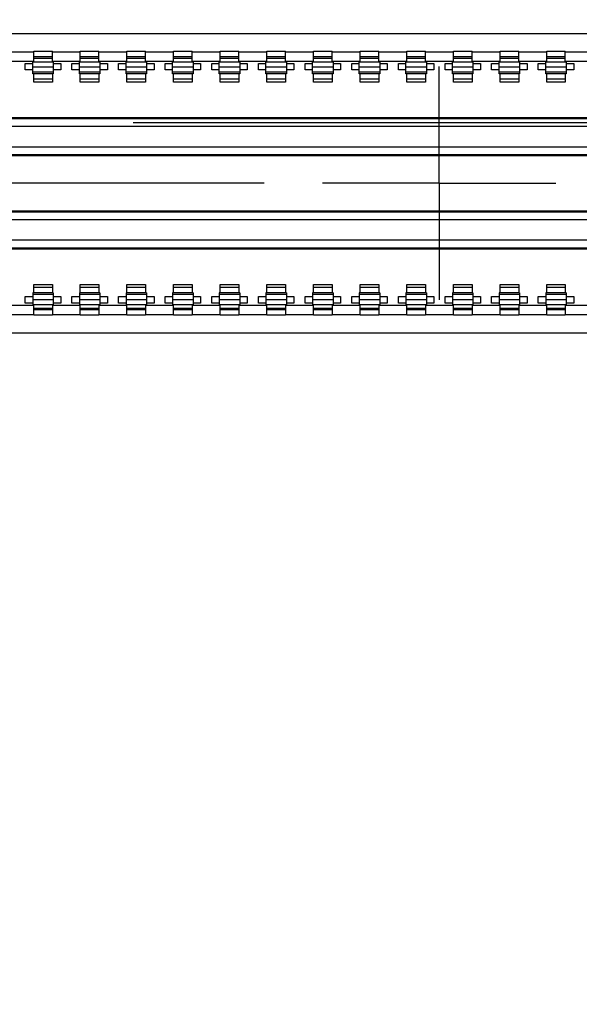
# Model space of a CAD drawing. Header units: inches. Extents: x 0 to 34, y 0 to 22.
# Tile 21 of 28: x 23.763 to 24.363, y 15.726 to 16.781. Entities that reach past the tile are written whole.
import ezdxf

# ---------------------------------------------------------------- set-up
doc = ezdxf.new("R2010")
doc.units = ezdxf.units.IN
doc.header["$LTSCALE"] = 1.87
doc.header["$MEASUREMENT"] = 0
doc.linetypes.add('CENTER', pattern=[0.6, 0.375, -0.075, 0.075, -0.075])
doc.layers.get('0').update_dxf_attribs({"linetype": 'CONTINUOUS'})
doc.layers.add('02___PRT_ALL_AXES', color=7, linetype='CONTINUOUS')
doc.layers.add('DIMENSIONS', color=7, linetype='CONTINUOUS')
doc.styles.get("Standard").update_dxf_attribs({"font": 'txt', "width": 0.8})
doc.dimstyles.new('DIMSTYLE_2', dxfattribs={"dimtxt": 0.125, "dimasz": 0.18, "dimexe": 0.18, "dimexo": 0.0625, "dimgap": 0.09, "dimtad": 0, "dimtih": 1, "dimtoh": 1, "dimdec": 3, "dimzin": 4, "dimdsep": 46, "dimtxsty": 'STANDARD', "dimblk": '_FILLED', "dimblk1": '_FILLED', "dimblk2": '_FILLED', "dimcen": 0.09, "dimadec": 0, "dimazin": 0, "dimtp": 0.01, "dimtm": 0.01, "dimtfac": 1, "dimtdec": 3, "dimtofl": 0, "dimtmove": 0, "dimatfit": 3, "dimldrblk": '_FILLED', "dimfxl": 1, "dimtolj": 1, "dimtzin": 4, "dimarcsym": 0})

# ---------------------------------------------------------------- blocks, each defined once
blk = doc.blocks.new('*D50')
at = {"layer": 'DIMENSIONS', "color": 2, "linetype": 'CONTINUOUS'}
for p, q in [((22.9057, 16.6062), (22.5511, 16.506)), ((24.025, 16.6062), (22.9057, 16.6062)), ((22.5511, 16.506), (21.9491, 16.506))]:
    blk.add_line(p, q, dxfattribs=at)
at = {"layer": 'DIMENSIONS', "color": 2, "linetype": 'CONTINUOUS', "insert": (21.8866, 16.5685), "char_height": 0.125, "width": 1.325, "attachment_point": 3, "line_spacing_factor": 0.9}
blk.add_mtext('3.809{\\Ftxt.shx;\\W1.000000;\\H0.125000; }[96.75]', dxfattribs=at)
blk = doc.blocks.new('_FILLED')
at = {"color": 0, "linetype": 'BYBLOCK'}
blk.add_solid([(0, 0), (-1, 0.1736), (-1, -0.1736)], dxfattribs=at)
blk = doc.blocks.new('*D51')
at = {"layer": 'DIMENSIONS', "color": 2, "linetype": 'CONTINUOUS'}
blk.add_line((24.2126, 16.7938), (24.2126, 17.5347), dxfattribs=at)
at = {"layer": 'DIMENSIONS', "color": 2, "linetype": 'CONTINUOUS', "insert": (24.1501, 17.5972), "char_height": 0.125, "width": 1.325, "attachment_point": 1, "rotation": 90, "line_spacing_factor": 0.9}
blk.add_mtext('1.576{\\Ftxt.shx;\\W1.000000;\\H0.125000; }[40.03]', dxfattribs=at)

msp = doc.modelspace()

# ---------------------------------------------------------------- linework, layer by layer
at = {"color": 7, "linetype": 'CONTINUOUS'}
for p, q in [((23.1148, 16.7665), (25.3438, 16.7665)), ((23.7778, 16.7465), (23.7478, 16.7465)), ((23.7778, 16.7365), (23.7778, 16.7475)), ((23.7778, 16.7475), (23.7978, 16.7475)), ((23.7978, 16.7365), (23.7978, 16.7475)), ((23.8278, 16.7465), (23.7978, 16.7465)), ((23.8278, 16.7365), (23.8278, 16.7475)), ((23.8278, 16.7475), (23.8478, 16.7475)), ((23.8478, 16.7365), (23.8478, 16.7475)), ((23.8778, 16.7465), (23.8478, 16.7465)), ((23.8778, 16.7365), (23.8778, 16.7475)), ((23.8778, 16.7475), (23.8978, 16.7475)), ((23.8978, 16.7365), (23.8978, 16.7475)), ((23.9278, 16.7465), (23.8978, 16.7465)), ((23.9278, 16.7365), (23.9278, 16.7475)), ((23.9278, 16.7475), (23.9478, 16.7475)), ((23.9478, 16.7365), (23.9478, 16.7475)), ((23.9778, 16.7465), (23.9478, 16.7465)), ((23.9778, 16.7365), (23.9778, 16.7475)), ((23.9778, 16.7475), (23.9978, 16.7475)), ((23.9978, 16.7365), (23.9978, 16.7475)), ((24.0278, 16.7465), (23.9978, 16.7465)), ((24.0278, 16.7365), (24.0278, 16.7475)), ((24.0278, 16.7475), (24.0478, 16.7475)), ((24.0478, 16.7365), (24.0478, 16.7475)), ((24.0778, 16.7465), (24.0478, 16.7465)), ((24.0778, 16.7365), (24.0778, 16.7475)), ((24.0778, 16.7475), (24.0978, 16.7475)), ((24.0978, 16.7365), (24.0978, 16.7475)), ((24.1278, 16.7465), (24.0978, 16.7465)), ((24.1278, 16.7365), (24.1278, 16.7475)), ((24.1278, 16.7475), (24.1478, 16.7475)), ((24.1478, 16.7365), (24.1478, 16.7475)), ((24.1778, 16.7465), (24.1478, 16.7465)), ((24.1778, 16.7365), (24.1778, 16.7475)), ((24.1778, 16.7475), (24.1978, 16.7475)), ((24.1978, 16.7365), (24.1978, 16.7475)), ((24.2278, 16.7465), (24.1978, 16.7465)), ((24.2278, 16.7365), (24.2278, 16.7475)), ((24.2278, 16.7475), (24.2478, 16.7475)), ((24.2478, 16.7365), (24.2478, 16.7475)), ((24.2778, 16.7465), (24.2478, 16.7465)), ((24.2778, 16.7365), (24.2778, 16.7475)), ((24.2778, 16.7475), (24.2978, 16.7475)), ((24.2978, 16.7365), (24.2978, 16.7475)), ((24.3278, 16.7465), (24.2978, 16.7465)), ((24.3278, 16.7365), (24.3278, 16.7475)), ((24.3278, 16.7475), (24.3478, 16.7475)), ((24.3478, 16.7365), (24.3478, 16.7475)), ((24.3778, 16.7465), (24.3478, 16.7465)), ((23.7778, 16.7365), (23.7478, 16.7365)), ((23.7688, 16.7275), (23.7688, 16.7345)), ((23.7688, 16.7345), (23.7768, 16.7345)), ((23.7768, 16.7235), (23.7768, 16.7365)), ((23.7768, 16.7364), (23.7988, 16.7364)), ((23.7978, 16.7415), (23.7778, 16.7415)), ((23.7778, 16.7403), (23.7978, 16.7403)), ((23.8278, 16.7365), (23.7978, 16.7365)), ((23.7988, 16.7365), (23.7988, 16.7235)), ((23.7988, 16.7345), (23.8068, 16.7345)), ((23.8068, 16.7345), (23.8068, 16.7275)), ((23.8188, 16.7275), (23.8188, 16.7345)), ((23.8188, 16.7345), (23.8268, 16.7345)), ((23.8268, 16.7235), (23.8268, 16.7365)), ((23.8268, 16.7364), (23.8488, 16.7364)), ((23.8478, 16.7415), (23.8278, 16.7415)), ((23.8278, 16.7403), (23.8478, 16.7403)), ((23.8778, 16.7365), (23.8478, 16.7365)), ((23.8488, 16.7365), (23.8488, 16.7235)), ((23.8488, 16.7345), (23.8568, 16.7345)), ((23.8568, 16.7345), (23.8568, 16.7275)), ((23.8688, 16.7275), (23.8688, 16.7345)), ((23.8688, 16.7345), (23.8768, 16.7345)), ((23.8768, 16.7235), (23.8768, 16.7365)), ((23.8768, 16.7364), (23.8988, 16.7364)), ((23.8978, 16.7415), (23.8778, 16.7415)), ((23.8778, 16.7403), (23.8978, 16.7403)), ((23.9278, 16.7365), (23.8978, 16.7365)), ((23.8988, 16.7365), (23.8988, 16.7235)), ((23.8988, 16.7345), (23.9068, 16.7345)), ((23.9068, 16.7345), (23.9068, 16.7275)), ((23.9188, 16.7275), (23.9188, 16.7345)), ((23.9188, 16.7345), (23.9268, 16.7345)), ((23.9268, 16.7235), (23.9268, 16.7365)), ((23.9268, 16.7364), (23.9488, 16.7364)), ((23.9478, 16.7415), (23.9278, 16.7415)), ((23.9278, 16.7403), (23.9478, 16.7403)), ((23.9778, 16.7365), (23.9478, 16.7365)), ((23.9488, 16.7365), (23.9488, 16.7235)), ((23.9488, 16.7345), (23.9568, 16.7345)), ((23.9568, 16.7345), (23.9568, 16.7275)), ((23.9688, 16.7275), (23.9688, 16.7345)), ((23.9688, 16.7345), (23.9768, 16.7345)), ((23.9768, 16.7235), (23.9768, 16.7365)), ((23.9768, 16.7364), (23.9988, 16.7364)), ((23.9978, 16.7415), (23.9778, 16.7415)), ((23.9778, 16.7403), (23.9978, 16.7403)), ((24.0278, 16.7365), (23.9978, 16.7365)), ((23.9988, 16.7365), (23.9988, 16.7235)), ((23.9988, 16.7345), (24.0068, 16.7345)), ((24.0068, 16.7345), (24.0068, 16.7275)), ((24.0188, 16.7275), (24.0188, 16.7345)), ((24.0188, 16.7345), (24.0268, 16.7345)), ((24.0268, 16.7235), (24.0268, 16.7365)), ((24.0268, 16.7364), (24.0488, 16.7364)), ((24.0478, 16.7415), (24.0278, 16.7415)), ((24.0278, 16.7403), (24.0478, 16.7403)), ((24.0778, 16.7365), (24.0478, 16.7365)), ((24.0488, 16.7365), (24.0488, 16.7235)), ((24.0488, 16.7345), (24.0568, 16.7345)), ((24.0568, 16.7345), (24.0568, 16.7275)), ((24.0688, 16.7275), (24.0688, 16.7345)), ((24.0688, 16.7345), (24.0768, 16.7345)), ((24.0768, 16.7235), (24.0768, 16.7365)), ((24.0768, 16.7364), (24.0988, 16.7364)), ((24.0978, 16.7415), (24.0778, 16.7415)), ((24.0778, 16.7403), (24.0978, 16.7403)), ((24.1278, 16.7365), (24.0978, 16.7365)), ((24.0988, 16.7365), (24.0988, 16.7235)), ((24.0988, 16.7345), (24.1068, 16.7345)), ((24.1068, 16.7345), (24.1068, 16.7275)), ((24.1188, 16.7275), (24.1188, 16.7345)), ((24.1188, 16.7345), (24.1268, 16.7345)), ((24.1268, 16.7235), (24.1268, 16.7365)), ((24.1268, 16.7364), (24.1488, 16.7364)), ((24.1478, 16.7415), (24.1278, 16.7415)), ((24.1278, 16.7403), (24.1478, 16.7403)), ((24.1778, 16.7365), (24.1478, 16.7365)), ((24.1488, 16.7365), (24.1488, 16.7235)), ((24.1488, 16.7345), (24.1568, 16.7345)), ((24.1568, 16.7345), (24.1568, 16.7275)), ((24.1688, 16.7275), (24.1688, 16.7345)), ((24.1688, 16.7345), (24.1768, 16.7345)), ((24.1768, 16.7235), (24.1768, 16.7365)), ((24.1768, 16.7364), (24.1988, 16.7364)), ((24.1978, 16.7415), (24.1778, 16.7415)), ((24.1778, 16.7403), (24.1978, 16.7403)), ((24.2278, 16.7365), (24.1978, 16.7365)), ((24.1988, 16.7365), (24.1988, 16.7235)), ((24.1988, 16.7345), (24.2068, 16.7345)), ((24.2068, 16.7345), (24.2068, 16.7275)), ((24.2188, 16.7275), (24.2188, 16.7345)), ((24.2188, 16.7345), (24.2268, 16.7345)), ((24.2268, 16.7235), (24.2268, 16.7365)), ((24.2268, 16.7364), (24.2488, 16.7364)), ((24.2478, 16.7415), (24.2278, 16.7415)), ((24.2278, 16.7403), (24.2478, 16.7403)), ((24.2778, 16.7365), (24.2478, 16.7365)), ((24.2488, 16.7365), (24.2488, 16.7235)), ((24.2488, 16.7345), (24.2568, 16.7345)), ((24.2568, 16.7345), (24.2568, 16.7275)), ((24.2688, 16.7275), (24.2688, 16.7345)), ((24.2688, 16.7345), (24.2768, 16.7345)), ((24.2768, 16.7235), (24.2768, 16.7365)), ((24.2768, 16.7364), (24.2988, 16.7364)), ((24.2978, 16.7415), (24.2778, 16.7415)), ((24.2778, 16.7403), (24.2978, 16.7403)), ((24.3278, 16.7365), (24.2978, 16.7365)), ((24.2988, 16.7365), (24.2988, 16.7235)), ((24.2988, 16.7345), (24.3068, 16.7345)), ((24.3068, 16.7345), (24.3068, 16.7275)), ((24.3188, 16.7275), (24.3188, 16.7345)), ((24.3188, 16.7345), (24.3268, 16.7345)), ((24.3268, 16.7235), (24.3268, 16.7365)), ((24.3268, 16.7364), (24.3488, 16.7364)), ((24.3478, 16.7415), (24.3278, 16.7415)), ((24.3278, 16.7403), (24.3478, 16.7403)), ((24.3778, 16.7365), (24.3478, 16.7365)), ((24.3488, 16.7365), (24.3488, 16.7235)), ((24.3488, 16.7345), (24.3568, 16.7345)), ((24.3568, 16.7345), (24.3568, 16.7275)), ((23.7768, 16.7275), (23.7688, 16.7275)), ((23.7768, 16.731), (23.7988, 16.731)), ((23.7988, 16.7251), (23.7768, 16.7251)), ((23.7988, 16.7235), (23.7768, 16.7235)), ((23.7778, 16.7145), (23.7778, 16.7235)), ((23.7978, 16.7235), (23.7978, 16.7145)), ((23.8068, 16.7275), (23.7988, 16.7275)), ((23.8268, 16.7275), (23.8188, 16.7275)), ((23.8268, 16.731), (23.8488, 16.731)), ((23.8488, 16.7251), (23.8268, 16.7251)), ((23.8488, 16.7235), (23.8268, 16.7235)), ((23.8278, 16.7145), (23.8278, 16.7235)), ((23.8478, 16.7235), (23.8478, 16.7145)), ((23.8568, 16.7275), (23.8488, 16.7275)), ((23.8768, 16.7275), (23.8688, 16.7275)), ((23.8768, 16.731), (23.8988, 16.731)), ((23.8988, 16.7251), (23.8768, 16.7251)), ((23.8988, 16.7235), (23.8768, 16.7235)), ((23.8778, 16.7145), (23.8778, 16.7235)), ((23.8978, 16.7235), (23.8978, 16.7145)), ((23.9068, 16.7275), (23.8988, 16.7275)), ((23.9268, 16.7275), (23.9188, 16.7275)), ((23.9268, 16.731), (23.9488, 16.731)), ((23.9488, 16.7251), (23.9268, 16.7251)), ((23.9488, 16.7235), (23.9268, 16.7235)), ((23.9278, 16.7145), (23.9278, 16.7235)), ((23.9478, 16.7235), (23.9478, 16.7145)), ((23.9568, 16.7275), (23.9488, 16.7275)), ((23.9768, 16.7275), (23.9688, 16.7275)), ((23.9768, 16.731), (23.9988, 16.731)), ((23.9988, 16.7251), (23.9768, 16.7251)), ((23.9988, 16.7235), (23.9768, 16.7235)), ((23.9778, 16.7145), (23.9778, 16.7235)), ((23.9978, 16.7235), (23.9978, 16.7145)), ((24.0068, 16.7275), (23.9988, 16.7275)), ((24.0268, 16.7275), (24.0188, 16.7275)), ((24.0268, 16.731), (24.0488, 16.731)), ((24.0488, 16.7251), (24.0268, 16.7251)), ((24.0488, 16.7235), (24.0268, 16.7235)), ((24.0278, 16.7145), (24.0278, 16.7235)), ((24.0478, 16.7235), (24.0478, 16.7145)), ((24.0568, 16.7275), (24.0488, 16.7275)), ((24.0768, 16.7275), (24.0688, 16.7275)), ((24.0768, 16.731), (24.0988, 16.731)), ((24.0988, 16.7251), (24.0768, 16.7251)), ((24.0988, 16.7235), (24.0768, 16.7235)), ((24.0778, 16.7145), (24.0778, 16.7235)), ((24.0978, 16.7235), (24.0978, 16.7145)), ((24.1068, 16.7275), (24.0988, 16.7275)), ((24.1268, 16.7275), (24.1188, 16.7275)), ((24.1268, 16.731), (24.1488, 16.731)), ((24.1488, 16.7251), (24.1268, 16.7251)), ((24.1488, 16.7235), (24.1268, 16.7235)), ((24.1278, 16.7145), (24.1278, 16.7235)), ((24.1478, 16.7235), (24.1478, 16.7145)), ((24.1568, 16.7275), (24.1488, 16.7275)), ((24.1768, 16.7275), (24.1688, 16.7275)), ((24.1768, 16.731), (24.1988, 16.731)), ((24.1988, 16.7251), (24.1768, 16.7251)), ((24.1988, 16.7235), (24.1768, 16.7235)), ((24.1778, 16.7145), (24.1778, 16.7235)), ((24.1978, 16.7235), (24.1978, 16.7145)), ((24.2068, 16.7275), (24.1988, 16.7275)), ((24.2268, 16.7275), (24.2188, 16.7275)), ((24.2268, 16.731), (24.2488, 16.731)), ((24.2488, 16.7251), (24.2268, 16.7251)), ((24.2488, 16.7235), (24.2268, 16.7235)), ((24.2278, 16.7145), (24.2278, 16.7235)), ((24.2478, 16.7235), (24.2478, 16.7145)), ((24.2568, 16.7275), (24.2488, 16.7275)), ((24.2768, 16.7275), (24.2688, 16.7275)), ((24.2768, 16.731), (24.2988, 16.731)), ((24.2988, 16.7251), (24.2768, 16.7251)), ((24.2988, 16.7235), (24.2768, 16.7235)), ((24.2778, 16.7145), (24.2778, 16.7235)), ((24.2978, 16.7235), (24.2978, 16.7145)), ((24.3068, 16.7275), (24.2988, 16.7275)), ((24.3268, 16.7275), (24.3188, 16.7275)), ((24.3268, 16.731), (24.3488, 16.731)), ((24.3488, 16.7251), (24.3268, 16.7251)), ((24.3488, 16.7235), (24.3268, 16.7235)), ((24.3278, 16.7145), (24.3278, 16.7235)), ((24.3478, 16.7235), (24.3478, 16.7145)), ((24.3568, 16.7275), (24.3488, 16.7275)), ((23.7978, 16.7175), (23.7778, 16.7175)), ((23.7978, 16.7145), (23.7778, 16.7145)), ((23.8478, 16.7175), (23.8278, 16.7175)), ((23.8478, 16.7145), (23.8278, 16.7145)), ((23.8978, 16.7175), (23.8778, 16.7175)), ((23.8978, 16.7145), (23.8778, 16.7145)), ((23.9478, 16.7175), (23.9278, 16.7175)), ((23.9478, 16.7145), (23.9278, 16.7145)), ((23.9978, 16.7175), (23.9778, 16.7175)), ((23.9978, 16.7145), (23.9778, 16.7145)), ((24.0478, 16.7175), (24.0278, 16.7175)), ((24.0478, 16.7145), (24.0278, 16.7145)), ((24.0978, 16.7175), (24.0778, 16.7175)), ((24.0978, 16.7145), (24.0778, 16.7145)), ((24.1478, 16.7175), (24.1278, 16.7175)), ((24.1478, 16.7145), (24.1278, 16.7145)), ((24.1978, 16.7175), (24.1778, 16.7175)), ((24.1978, 16.7145), (24.1778, 16.7145)), ((24.2478, 16.7175), (24.2278, 16.7175)), ((24.2478, 16.7145), (24.2278, 16.7145)), ((24.2978, 16.7175), (24.2778, 16.7175)), ((24.2978, 16.7145), (24.2778, 16.7145)), ((24.3478, 16.7175), (24.3278, 16.7175)), ((24.3478, 16.7145), (24.3278, 16.7145)), ((25.1778, 16.6751), (23.2478, 16.6751)), ((23.2488, 16.6765), (25.1768, 16.6765)), ((23.2478, 16.6671), (25.1778, 16.6671)), ((25.1778, 16.6449), (23.2478, 16.6449)), ((23.2478, 16.6369), (25.1778, 16.6369)), ((25.1768, 16.6355), (23.2488, 16.6355)), ((25.1778, 16.5751), (23.2478, 16.5751)), ((23.2488, 16.5765), (25.1768, 16.5765)), ((23.2478, 16.5671), (25.1778, 16.5671)), ((25.1778, 16.5449), (23.2478, 16.5449)), ((23.2478, 16.5369), (25.1778, 16.5369)), ((25.1768, 16.5355), (23.2488, 16.5355)), ((23.7778, 16.4885), (23.7778, 16.4975)), ((23.7778, 16.4975), (23.7978, 16.4975)), ((23.7778, 16.4945), (23.7978, 16.4945)), ((23.7978, 16.4975), (23.7978, 16.4885)), ((23.8278, 16.4885), (23.8278, 16.4975)), ((23.8278, 16.4975), (23.8478, 16.4975)), ((23.8278, 16.4945), (23.8478, 16.4945)), ((23.8478, 16.4975), (23.8478, 16.4885)), ((23.8778, 16.4885), (23.8778, 16.4975)), ((23.8778, 16.4975), (23.8978, 16.4975)), ((23.8778, 16.4945), (23.8978, 16.4945)), ((23.8978, 16.4975), (23.8978, 16.4885)), ((23.9278, 16.4885), (23.9278, 16.4975)), ((23.9278, 16.4975), (23.9478, 16.4975)), ((23.9278, 16.4945), (23.9478, 16.4945)), ((23.9478, 16.4975), (23.9478, 16.4885)), ((23.9778, 16.4885), (23.9778, 16.4975)), ((23.9778, 16.4975), (23.9978, 16.4975)), ((23.9778, 16.4945), (23.9978, 16.4945)), ((23.9978, 16.4975), (23.9978, 16.4885)), ((24.0278, 16.4885), (24.0278, 16.4975)), ((24.0278, 16.4975), (24.0478, 16.4975)), ((24.0278, 16.4945), (24.0478, 16.4945)), ((24.0478, 16.4975), (24.0478, 16.4885)), ((24.0778, 16.4885), (24.0778, 16.4975)), ((24.0778, 16.4975), (24.0978, 16.4975)), ((24.0778, 16.4945), (24.0978, 16.4945)), ((24.0978, 16.4975), (24.0978, 16.4885)), ((24.1278, 16.4885), (24.1278, 16.4975)), ((24.1278, 16.4975), (24.1478, 16.4975)), ((24.1278, 16.4945), (24.1478, 16.4945)), ((24.1478, 16.4975), (24.1478, 16.4885)), ((24.1778, 16.4885), (24.1778, 16.4975)), ((24.1778, 16.4975), (24.1978, 16.4975)), ((24.1778, 16.4945), (24.1978, 16.4945)), ((24.1978, 16.4975), (24.1978, 16.4885)), ((24.2278, 16.4885), (24.2278, 16.4975)), ((24.2278, 16.4975), (24.2478, 16.4975)), ((24.2278, 16.4945), (24.2478, 16.4945)), ((24.2478, 16.4975), (24.2478, 16.4885)), ((24.2778, 16.4885), (24.2778, 16.4975)), ((24.2778, 16.4975), (24.2978, 16.4975)), ((24.2778, 16.4945), (24.2978, 16.4945)), ((24.2978, 16.4975), (24.2978, 16.4885)), ((24.3278, 16.4885), (24.3278, 16.4975)), ((24.3278, 16.4975), (24.3478, 16.4975)), ((24.3278, 16.4945), (24.3478, 16.4945)), ((24.3478, 16.4975), (24.3478, 16.4885)), ((23.7688, 16.4775), (23.7688, 16.4845)), ((23.7688, 16.4845), (23.7768, 16.4845)), ((23.7768, 16.4885), (23.7768, 16.4755)), ((23.7988, 16.4885), (23.7768, 16.4885)), ((23.7768, 16.487), (23.7988, 16.487)), ((23.7988, 16.4811), (23.7768, 16.4811)), ((23.7988, 16.4885), (23.7988, 16.4755)), ((23.7988, 16.4845), (23.8068, 16.4845)), ((23.8068, 16.4845), (23.8068, 16.4775)), ((23.8188, 16.4775), (23.8188, 16.4845)), ((23.8188, 16.4845), (23.8268, 16.4845)), ((23.8268, 16.4885), (23.8268, 16.4755)), ((23.8488, 16.4885), (23.8268, 16.4885)), ((23.8268, 16.487), (23.8488, 16.487)), ((23.8488, 16.4811), (23.8268, 16.4811)), ((23.8488, 16.4885), (23.8488, 16.4755)), ((23.8488, 16.4845), (23.8568, 16.4845)), ((23.8568, 16.4845), (23.8568, 16.4775)), ((23.8688, 16.4775), (23.8688, 16.4845)), ((23.8688, 16.4845), (23.8768, 16.4845)), ((23.8768, 16.4885), (23.8768, 16.4755)), ((23.8988, 16.4885), (23.8768, 16.4885)), ((23.8768, 16.487), (23.8988, 16.487)), ((23.8988, 16.4811), (23.8768, 16.4811)), ((23.8988, 16.4885), (23.8988, 16.4755)), ((23.8988, 16.4845), (23.9068, 16.4845)), ((23.9068, 16.4845), (23.9068, 16.4775)), ((23.9188, 16.4775), (23.9188, 16.4845)), ((23.9188, 16.4845), (23.9268, 16.4845)), ((23.9268, 16.4885), (23.9268, 16.4755)), ((23.9488, 16.4885), (23.9268, 16.4885)), ((23.9268, 16.487), (23.9488, 16.487)), ((23.9488, 16.4811), (23.9268, 16.4811)), ((23.9488, 16.4885), (23.9488, 16.4755)), ((23.9488, 16.4845), (23.9568, 16.4845)), ((23.9568, 16.4845), (23.9568, 16.4775)), ((23.9688, 16.4775), (23.9688, 16.4845)), ((23.9688, 16.4845), (23.9768, 16.4845)), ((23.9768, 16.4885), (23.9768, 16.4755)), ((23.9988, 16.4885), (23.9768, 16.4885)), ((23.9768, 16.487), (23.9988, 16.487)), ((23.9988, 16.4811), (23.9768, 16.4811)), ((23.9988, 16.4885), (23.9988, 16.4755)), ((23.9988, 16.4845), (24.0068, 16.4845)), ((24.0068, 16.4845), (24.0068, 16.4775)), ((24.0188, 16.4775), (24.0188, 16.4845)), ((24.0188, 16.4845), (24.0268, 16.4845)), ((24.0268, 16.4885), (24.0268, 16.4755)), ((24.0488, 16.4885), (24.0268, 16.4885)), ((24.0268, 16.487), (24.0488, 16.487)), ((24.0488, 16.4811), (24.0268, 16.4811)), ((24.0488, 16.4885), (24.0488, 16.4755)), ((24.0488, 16.4845), (24.0568, 16.4845)), ((24.0568, 16.4845), (24.0568, 16.4775)), ((24.0688, 16.4775), (24.0688, 16.4845)), ((24.0688, 16.4845), (24.0768, 16.4845)), ((24.0768, 16.4885), (24.0768, 16.4755)), ((24.0988, 16.4885), (24.0768, 16.4885)), ((24.0768, 16.487), (24.0988, 16.487)), ((24.0988, 16.4811), (24.0768, 16.4811)), ((24.0988, 16.4885), (24.0988, 16.4755)), ((24.0988, 16.4845), (24.1068, 16.4845)), ((24.1068, 16.4845), (24.1068, 16.4775)), ((24.1188, 16.4775), (24.1188, 16.4845)), ((24.1188, 16.4845), (24.1268, 16.4845)), ((24.1268, 16.4885), (24.1268, 16.4755)), ((24.1488, 16.4885), (24.1268, 16.4885)), ((24.1268, 16.487), (24.1488, 16.487)), ((24.1488, 16.4811), (24.1268, 16.4811)), ((24.1488, 16.4885), (24.1488, 16.4755)), ((24.1488, 16.4845), (24.1568, 16.4845)), ((24.1568, 16.4845), (24.1568, 16.4775)), ((24.1688, 16.4775), (24.1688, 16.4845)), ((24.1688, 16.4845), (24.1768, 16.4845)), ((24.1768, 16.4885), (24.1768, 16.4755)), ((24.1988, 16.4885), (24.1768, 16.4885)), ((24.1768, 16.487), (24.1988, 16.487)), ((24.1988, 16.4811), (24.1768, 16.4811)), ((24.1988, 16.4885), (24.1988, 16.4755)), ((24.1988, 16.4845), (24.2068, 16.4845)), ((24.2068, 16.4845), (24.2068, 16.4775)), ((24.2188, 16.4775), (24.2188, 16.4845)), ((24.2188, 16.4845), (24.2268, 16.4845)), ((24.2268, 16.4885), (24.2268, 16.4755)), ((24.2488, 16.4885), (24.2268, 16.4885)), ((24.2268, 16.487), (24.2488, 16.487)), ((24.2488, 16.4811), (24.2268, 16.4811)), ((24.2488, 16.4885), (24.2488, 16.4755)), ((24.2488, 16.4845), (24.2568, 16.4845)), ((24.2568, 16.4845), (24.2568, 16.4775)), ((24.2688, 16.4775), (24.2688, 16.4845)), ((24.2688, 16.4845), (24.2768, 16.4845)), ((24.2768, 16.4885), (24.2768, 16.4755)), ((24.2988, 16.4885), (24.2768, 16.4885)), ((24.2768, 16.487), (24.2988, 16.487)), ((24.2988, 16.4811), (24.2768, 16.4811)), ((24.2988, 16.4885), (24.2988, 16.4755)), ((24.2988, 16.4845), (24.3068, 16.4845)), ((24.3068, 16.4845), (24.3068, 16.4775)), ((24.3188, 16.4775), (24.3188, 16.4845)), ((24.3188, 16.4845), (24.3268, 16.4845)), ((24.3268, 16.4885), (24.3268, 16.4755)), ((24.3488, 16.4885), (24.3268, 16.4885)), ((24.3268, 16.487), (24.3488, 16.487)), ((24.3488, 16.4811), (24.3268, 16.4811)), ((24.3488, 16.4885), (24.3488, 16.4755)), ((24.3488, 16.4845), (24.3568, 16.4845)), ((24.3568, 16.4845), (24.3568, 16.4775)), ((23.7478, 16.4755), (23.7778, 16.4755)), ((23.7768, 16.4775), (23.7688, 16.4775)), ((23.7988, 16.4757), (23.7768, 16.4757)), ((23.7778, 16.4645), (23.7778, 16.4755)), ((23.7978, 16.4718), (23.7778, 16.4718)), ((23.7978, 16.4705), (23.7778, 16.4705)), ((23.7978, 16.4755), (23.7978, 16.4645)), ((23.7978, 16.4755), (23.8278, 16.4755)), ((23.8068, 16.4775), (23.7988, 16.4775)), ((23.8268, 16.4775), (23.8188, 16.4775)), ((23.8488, 16.4757), (23.8268, 16.4757)), ((23.8278, 16.4645), (23.8278, 16.4755)), ((23.8478, 16.4718), (23.8278, 16.4718)), ((23.8478, 16.4705), (23.8278, 16.4705)), ((23.8478, 16.4755), (23.8478, 16.4645)), ((23.8478, 16.4755), (23.8778, 16.4755)), ((23.8568, 16.4775), (23.8488, 16.4775)), ((23.8768, 16.4775), (23.8688, 16.4775)), ((23.8988, 16.4757), (23.8768, 16.4757)), ((23.8778, 16.4645), (23.8778, 16.4755)), ((23.8978, 16.4718), (23.8778, 16.4718)), ((23.8978, 16.4705), (23.8778, 16.4705)), ((23.8978, 16.4755), (23.8978, 16.4645)), ((23.8978, 16.4755), (23.9278, 16.4755)), ((23.9068, 16.4775), (23.8988, 16.4775)), ((23.9268, 16.4775), (23.9188, 16.4775)), ((23.9488, 16.4757), (23.9268, 16.4757)), ((23.9278, 16.4645), (23.9278, 16.4755)), ((23.9478, 16.4718), (23.9278, 16.4718)), ((23.9478, 16.4705), (23.9278, 16.4705)), ((23.9478, 16.4755), (23.9478, 16.4645)), ((23.9478, 16.4755), (23.9778, 16.4755)), ((23.9568, 16.4775), (23.9488, 16.4775)), ((23.9768, 16.4775), (23.9688, 16.4775)), ((23.9988, 16.4757), (23.9768, 16.4757)), ((23.9778, 16.4645), (23.9778, 16.4755)), ((23.9978, 16.4718), (23.9778, 16.4718)), ((23.9978, 16.4705), (23.9778, 16.4705)), ((23.9978, 16.4755), (23.9978, 16.4645)), ((23.9978, 16.4755), (24.0278, 16.4755)), ((24.0068, 16.4775), (23.9988, 16.4775)), ((24.0268, 16.4775), (24.0188, 16.4775)), ((24.0488, 16.4757), (24.0268, 16.4757)), ((24.0278, 16.4645), (24.0278, 16.4755)), ((24.0478, 16.4718), (24.0278, 16.4718)), ((24.0478, 16.4705), (24.0278, 16.4705)), ((24.0478, 16.4755), (24.0478, 16.4645)), ((24.0478, 16.4755), (24.0778, 16.4755)), ((24.0568, 16.4775), (24.0488, 16.4775)), ((24.0768, 16.4775), (24.0688, 16.4775)), ((24.0988, 16.4757), (24.0768, 16.4757)), ((24.0778, 16.4645), (24.0778, 16.4755)), ((24.0978, 16.4718), (24.0778, 16.4718)), ((24.0978, 16.4705), (24.0778, 16.4705)), ((24.0978, 16.4755), (24.0978, 16.4645)), ((24.0978, 16.4755), (24.1278, 16.4755)), ((24.1068, 16.4775), (24.0988, 16.4775)), ((24.1268, 16.4775), (24.1188, 16.4775)), ((24.1488, 16.4757), (24.1268, 16.4757)), ((24.1278, 16.4645), (24.1278, 16.4755)), ((24.1478, 16.4718), (24.1278, 16.4718)), ((24.1478, 16.4705), (24.1278, 16.4705)), ((24.1478, 16.4755), (24.1478, 16.4645)), ((24.1478, 16.4755), (24.1778, 16.4755)), ((24.1568, 16.4775), (24.1488, 16.4775)), ((24.1768, 16.4775), (24.1688, 16.4775)), ((24.1988, 16.4757), (24.1768, 16.4757)), ((24.1778, 16.4645), (24.1778, 16.4755)), ((24.1978, 16.4718), (24.1778, 16.4718)), ((24.1978, 16.4705), (24.1778, 16.4705)), ((24.1978, 16.4755), (24.1978, 16.4645)), ((24.1978, 16.4755), (24.2278, 16.4755)), ((24.2068, 16.4775), (24.1988, 16.4775)), ((24.2268, 16.4775), (24.2188, 16.4775)), ((24.2488, 16.4757), (24.2268, 16.4757)), ((24.2278, 16.4645), (24.2278, 16.4755)), ((24.2478, 16.4718), (24.2278, 16.4718)), ((24.2478, 16.4705), (24.2278, 16.4705)), ((24.2478, 16.4755), (24.2478, 16.4645)), ((24.2478, 16.4755), (24.2778, 16.4755)), ((24.2568, 16.4775), (24.2488, 16.4775)), ((24.2768, 16.4775), (24.2688, 16.4775)), ((24.2988, 16.4757), (24.2768, 16.4757)), ((24.2778, 16.4645), (24.2778, 16.4755)), ((24.2978, 16.4718), (24.2778, 16.4718)), ((24.2978, 16.4705), (24.2778, 16.4705)), ((24.2978, 16.4755), (24.2978, 16.4645)), ((24.2978, 16.4755), (24.3278, 16.4755)), ((24.3068, 16.4775), (24.2988, 16.4775)), ((24.3268, 16.4775), (24.3188, 16.4775)), ((24.3488, 16.4757), (24.3268, 16.4757)), ((24.3278, 16.4645), (24.3278, 16.4755)), ((24.3478, 16.4718), (24.3278, 16.4718)), ((24.3478, 16.4705), (24.3278, 16.4705)), ((24.3478, 16.4755), (24.3478, 16.4645)), ((24.3478, 16.4755), (24.3778, 16.4755)), ((24.3568, 16.4775), (24.3488, 16.4775)), ((23.7478, 16.4655), (23.7778, 16.4655)), ((23.7978, 16.4645), (23.7778, 16.4645)), ((23.7978, 16.4655), (23.8278, 16.4655)), ((23.8478, 16.4645), (23.8278, 16.4645)), ((23.8478, 16.4655), (23.8778, 16.4655)), ((23.8978, 16.4645), (23.8778, 16.4645)), ((23.8978, 16.4655), (23.9278, 16.4655)), ((23.9478, 16.4645), (23.9278, 16.4645)), ((23.9478, 16.4655), (23.9778, 16.4655)), ((23.9978, 16.4645), (23.9778, 16.4645)), ((23.9978, 16.4655), (24.0278, 16.4655)), ((24.0478, 16.4645), (24.0278, 16.4645)), ((24.0478, 16.4655), (24.0778, 16.4655)), ((24.0978, 16.4645), (24.0778, 16.4645)), ((24.0978, 16.4655), (24.1278, 16.4655)), ((24.1478, 16.4645), (24.1278, 16.4645)), ((24.1478, 16.4655), (24.1778, 16.4655)), ((24.1978, 16.4645), (24.1778, 16.4645)), ((24.1978, 16.4655), (24.2278, 16.4655)), ((24.2478, 16.4645), (24.2278, 16.4645)), ((24.2478, 16.4655), (24.2778, 16.4655)), ((24.2978, 16.4645), (24.2778, 16.4645)), ((24.2978, 16.4655), (24.3278, 16.4655)), ((24.3478, 16.4645), (24.3278, 16.4645)), ((24.3478, 16.4655), (24.3778, 16.4655)), ((25.3438, 16.4455), (23.1148, 16.4455))]:
    msp.add_line(p, q, dxfattribs=at)
at = {"layer": '02___PRT_ALL_AXES', "color": 7, "linetype": 'CENTER'}
for p, q in [((24.2126, 16.6062), (24.2126, 16.7313)), ((22.7626, 16.6712), (25.5365, 16.6712)), ((24.2126, 16.6062), (24.0875, 16.6062)), ((24.2126, 16.6062), (24.2126, 16.4811)), ((24.2126, 16.6062), (24.3377, 16.6062))]:
    msp.add_line(p, q, dxfattribs=at)

# ---------------------------------------------------------------- dimensions: what is measured, and where the dimension line sits
at = {"layer": 'DIMENSIONS', "color": 2, "linetype": 'CONTINUOUS'}
for feature_location, offset, dtype, origin, picture, middle in [((24.2126, 16.7938), (0, 0.7409), 1, (22.6366, 16.7313), '*D51', (24.2126, 18.2597)), ((24.025, 16.6062), (-2.0759, -0.1002), 0, (24.0875, 12.7972), '*D50', (20.9241, 16.506))]:
    dim = msp.add_ordinate_dim(feature_location=feature_location, offset=offset, dtype=dtype, origin=origin, dimstyle='DIMSTYLE_2', dxfattribs=at)
    dim.commit()
    dim.dimension.update_dxf_attribs({"geometry": picture, "text_midpoint": middle})

doc.saveas('drawing.dxf')
